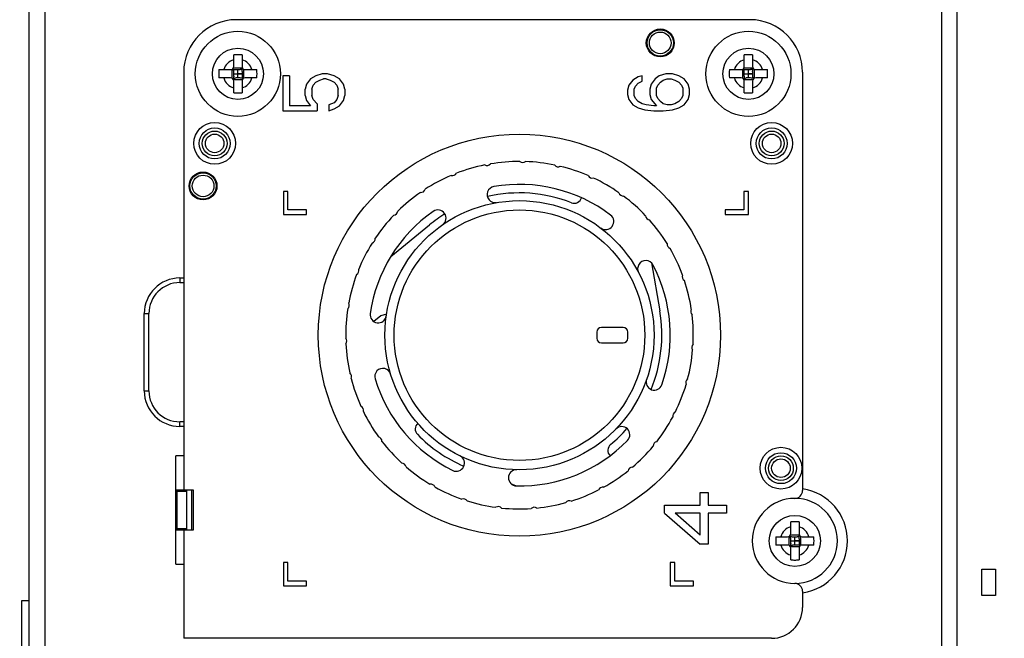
# Model space of a CAD drawing. Header units: millimetres. Extents: x 0 to 559, y 0 to 432.
# Tile 10 of 20: x 178 to 241, y 223 to 263. Entities that reach past the tile are written whole.
import ezdxf
from ezdxf.enums import TextEntityAlignment as Align

# ---------------------------------------------------------------- set-up
doc = ezdxf.new("R2010")
doc.units = ezdxf.units.MM
doc.header["$LTSCALE"] = 30.734
doc.layers.get('0').update_dxf_attribs({"linetype": 'CONTINUOUS'})
doc.layers.add('00_COMPONENTS', color=7, linetype='CONTINUOUS')
doc.layers.add('51__DRAFT_DIMS', color=7, linetype='CONTINUOUS')
doc.styles.get("Standard").update_dxf_attribs({"font": 'simfang.ttf'})
doc.dimstyles.new('DIMSTYLE_1', dxfattribs={"dimtxt": 3, "dimasz": 3, "dimexe": 2.5, "dimexo": 0.5, "dimgap": 0.75, "dimtad": 1, "dimdsep": 46, "dimtxsty": 'STANDARD', "dimblk": '_FILLED', "dimblk1": '_FILLED', "dimblk2": '_FILLED', "dimcen": 0.09, "dimclrt": 3, "dimazin": 2, "dimtp": 0.5, "dimtm": 0.5, "dimtfac": 1, "dimtofl": 0, "dimtmove": 0, "dimatfit": 3, "dimldrblk": '_FILLED', "dimfxl": 1, "dimtolj": 1, "dimarcsym": 0})

# ---------------------------------------------------------------- blocks, each defined once
blk = doc.blocks.new('_FILLED')
at = {"color": 0, "linetype": 'BYBLOCK'}
blk.add_solid([(0, 0), (-1, 0.167), (-1, -0.167)], dxfattribs=at)
blk = doc.blocks.new('*D2')
at = {"layer": '51__DRAFT_DIMS', "color": 4}
for p, q in [((222.362, 299.069), (305.613, 299.069)), ((303.113, 299.069), (303.113, 208.582)), ((303.113, 118.094), (303.113, 208.582)), ((150.209, 118.094), (305.613, 118.094))]:
    blk.add_line(p, q, dxfattribs=at)
at = {"layer": '51__DRAFT_DIMS', "color": 4, "xscale": 3, "yscale": 3, "zscale": 3}
for p, rotation in [((303.113, 299.069), 90), ((303.113, 118.094), 270)]:
    blk.add_blockref('_FILLED', p, dxfattribs=dict(at, rotation=rotation))
at = {"layer": '51__DRAFT_DIMS', "color": 3}
blk.add_text('180.97', height=3, rotation=90, dxfattribs=at).set_placement((302.363, 208.582), align=Align.CENTER)

msp = doc.modelspace()

# ---------------------------------------------------------------- linework, layer by layer
at = {"layer": '00_COMPONENTS', "color": 7}
for p, q in [((178.248, 183.259), (178.248, 283.259)), ((238.248, 183.259), (238.248, 283.259)), ((179.298, 192.659), (179.298, 274.959)), ((237.248, 192.659), (237.248, 263.759)), ((224.848, 263.259), (191.648, 263.259)), ((191.478, 260.229), (191.478, 260.988)), ((192.018, 260.988), (192.018, 260.229)), ((224.478, 260.229), (224.478, 260.988)), ((225.018, 260.988), (225.018, 260.229)), ((188.248, 259.859), (188.248, 235.059)), ((190.52, 260.029), (191.278, 260.029)), ((191.42, 260.088), (191.466, 260.041)), ((191.478, 259.618), (191.478, 259.901)), ((191.478, 259.759), (192.018, 259.759)), ((191.606, 260.029), (191.89, 260.029)), ((191.748, 259.489), (191.748, 260.029)), ((192.018, 259.901), (192.018, 259.618)), ((192.077, 260.088), (192.03, 260.041)), ((192.218, 260.029), (192.977, 260.029)), ((197.206, 259.759), (196.78, 259.626)), ((197.546, 259.759), (197.206, 259.759)), ((197.972, 259.626), (197.546, 259.759)), ((219.405, 259.759), (218.98, 259.626)), ((219.831, 259.759), (219.405, 259.759)), ((220.256, 259.626), (219.831, 259.759)), ((223.52, 260.029), (224.278, 260.029)), ((224.42, 260.088), (224.466, 260.041)), ((224.478, 259.618), (224.478, 259.901)), ((224.478, 259.759), (225.018, 259.759)), ((224.606, 260.029), (224.89, 260.029)), ((224.748, 259.489), (224.748, 260.029)), ((225.018, 259.901), (225.018, 259.618)), ((225.077, 260.088), (225.03, 260.041)), ((225.218, 260.029), (225.977, 260.029)), ((228.248, 259.859), (228.248, 232.809)), ((191.278, 259.489), (190.52, 259.489)), ((191.42, 259.431), (191.466, 259.477)), ((191.478, 258.531), (191.478, 259.289)), ((191.89, 259.489), (191.606, 259.489)), ((192.018, 259.289), (192.018, 258.531)), ((192.077, 259.431), (192.03, 259.477)), ((192.977, 259.489), (192.218, 259.489)), ((194.653, 259.626), (194.653, 257.359)), ((195.078, 259.626), (194.653, 259.626)), ((195.078, 259.626), (195.078, 257.693)), ((196.185, 259.093), (196.099, 258.759)), ((196.44, 259.426), (196.185, 259.093)), ((196.78, 259.626), (196.44, 259.426)), ((196.525, 258.759), (196.61, 259.026)), ((196.61, 259.026), (196.78, 259.226)), ((196.78, 259.226), (197.036, 259.359)), ((197.036, 259.359), (197.291, 259.426)), ((197.461, 259.426), (197.291, 259.426)), ((197.461, 259.426), (197.717, 259.359)), ((197.717, 259.359), (197.972, 259.226)), ((198.312, 259.426), (197.972, 259.626)), ((197.972, 259.226), (198.142, 259.026)), ((198.142, 259.026), (198.227, 258.759)), ((198.568, 259.093), (198.312, 259.426)), ((198.653, 258.759), (198.568, 259.093)), ((217.022, 259.026), (216.937, 258.693)), ((217.278, 259.359), (217.022, 259.026)), ((217.618, 259.559), (217.278, 259.359)), ((217.448, 258.959), (217.618, 259.159)), ((217.873, 259.626), (217.618, 259.559)), ((217.618, 259.159), (217.873, 259.293)), ((217.873, 259.293), (217.873, 259.626)), ((218.469, 259.093), (218.384, 258.759)), ((218.724, 259.426), (218.469, 259.093)), ((218.98, 259.626), (218.724, 259.426)), ((218.81, 258.826), (218.895, 259.026)), ((218.895, 259.026), (219.065, 259.226)), ((219.065, 259.226), (219.235, 259.359)), ((219.235, 259.359), (219.49, 259.426)), ((219.49, 259.426), (219.746, 259.426)), ((219.746, 259.426), (220.001, 259.359)), ((220.001, 259.359), (220.256, 259.226)), ((220.597, 259.426), (220.256, 259.626)), ((220.256, 259.226), (220.427, 259.026)), ((220.427, 259.026), (220.512, 258.826)), ((220.852, 259.093), (220.597, 259.426)), ((220.937, 258.759), (220.852, 259.093)), ((224.278, 259.489), (223.52, 259.489)), ((224.42, 259.431), (224.466, 259.477)), ((224.478, 258.531), (224.478, 259.289)), ((224.89, 259.489), (224.606, 259.489)), ((225.018, 259.289), (225.018, 258.531)), ((225.077, 259.431), (225.03, 259.477)), ((225.977, 259.489), (225.218, 259.489)), ((196.099, 258.359), (196.099, 258.759)), ((196.525, 258.759), (196.525, 258.359)), ((198.227, 258.359), (198.227, 258.759)), ((198.653, 258.759), (198.653, 258.359)), ((216.937, 258.693), (216.937, 258.426)), ((216.937, 258.426), (217.022, 258.093)), ((217.363, 258.759), (217.448, 258.959)), ((217.363, 258.359), (217.363, 258.759)), ((218.384, 258.759), (218.384, 258.426)), ((218.384, 258.426), (218.469, 258.093)), ((218.81, 258.359), (218.81, 258.826)), ((220.512, 258.826), (220.512, 258.359)), ((220.852, 258.093), (220.937, 258.426)), ((220.937, 258.426), (220.937, 258.759)), ((196.099, 258.359), (196.185, 258.026)), ((196.185, 258.026), (196.44, 257.693)), ((196.61, 258.093), (196.525, 258.359)), ((196.865, 257.826), (196.61, 258.093)), ((196.865, 257.826), (196.865, 257.359)), ((197.972, 257.893), (197.631, 257.759)), ((197.631, 257.759), (197.631, 257.359)), ((198.142, 258.093), (197.972, 257.893)), ((198.227, 258.359), (198.142, 258.093)), ((198.312, 257.693), (198.568, 258.026)), ((198.568, 258.026), (198.653, 258.359)), ((217.022, 258.093), (217.278, 257.759)), ((217.278, 257.759), (217.618, 257.559)), ((217.448, 258.159), (217.363, 258.359)), ((217.618, 257.959), (217.448, 258.159)), ((217.873, 257.826), (217.618, 257.959)), ((218.129, 257.759), (217.873, 257.826)), ((218.639, 257.693), (218.129, 257.759)), ((218.469, 258.093), (218.81, 257.693)), ((218.895, 258.159), (218.81, 258.359)), ((219.065, 257.959), (218.895, 258.159)), ((219.235, 257.826), (219.065, 257.959)), ((219.49, 257.759), (219.235, 257.826)), ((219.746, 257.759), (219.49, 257.759)), ((220.001, 257.826), (219.746, 257.759)), ((220.256, 257.959), (220.001, 257.826)), ((220.427, 258.159), (220.256, 257.959)), ((220.256, 257.559), (220.597, 257.759)), ((220.512, 258.359), (220.427, 258.159)), ((220.597, 257.759), (220.852, 258.093)), ((194.653, 257.359), (196.865, 257.359)), ((196.44, 257.693), (195.078, 257.693)), ((197.631, 257.359), (197.972, 257.493)), ((197.972, 257.493), (198.312, 257.693)), ((217.618, 257.559), (218.044, 257.426)), ((218.044, 257.426), (218.639, 257.359)), ((218.81, 257.693), (218.639, 257.693)), ((218.639, 257.359), (219.235, 257.359)), ((219.235, 257.359), (219.831, 257.426)), ((219.831, 257.426), (220.256, 257.559)), ((194.687, 252.159), (194.687, 250.659)), ((194.987, 252.159), (194.687, 252.159)), ((194.987, 250.959), (194.987, 252.159)), ((224.448, 252.159), (224.448, 250.959)), ((224.748, 252.159), (224.448, 252.159)), ((224.748, 250.659), (224.748, 252.159)), ((196.187, 250.959), (194.987, 250.959)), ((196.187, 250.659), (196.187, 250.959)), ((223.248, 250.959), (223.248, 250.659)), ((224.448, 250.959), (223.248, 250.959)), ((194.687, 250.659), (196.187, 250.659)), ((223.248, 250.659), (224.748, 250.659)), ((201.632, 247.947), (204.131, 249.987)), ((218.475, 247.534), (219.013, 244.432)), ((187.998, 246.559), (188.248, 246.559)), ((187.998, 246.259), (188.248, 246.259)), ((185.698, 239.259), (185.698, 244.259)), ((185.998, 239.259), (185.998, 244.259)), ((200.989, 244.1), (200.527, 243.745)), ((201.357, 244.218), (200.989, 244.1)), ((216.648, 243.359), (215.248, 243.359)), ((214.948, 243.059), (214.948, 242.659)), ((216.948, 242.659), (216.948, 243.059)), ((215.248, 242.359), (216.648, 242.359)), ((188.248, 237.259), (187.998, 237.259)), ((188.248, 236.959), (187.998, 236.959)), ((187.748, 228.059), (187.748, 235.059)), ((188.248, 235.059), (187.748, 235.059)), ((209.724, 233.113), (209.444, 233.219)), ((187.748, 232.859), (188.848, 232.859)), ((188.448, 232.759), (187.748, 232.759)), ((188.248, 232.759), (188.248, 232.859)), ((188.448, 230.259), (188.448, 232.859)), ((188.848, 232.859), (188.848, 230.259)), ((221.627, 231.86), (221.627, 232.695)), ((221.627, 232.695), (222.139, 232.695)), ((222.139, 232.695), (222.139, 231.86)), ((219.324, 231.358), (219.324, 231.86)), ((219.324, 231.86), (221.627, 231.86)), ((222.139, 231.86), (223.334, 231.86)), ((223.334, 231.86), (223.334, 231.358)), ((219.324, 231.358), (221.627, 229.353)), ((221.627, 231.358), (220.006, 231.358)), ((221.627, 229.938), (220.006, 231.358)), ((221.627, 229.938), (221.627, 231.358)), ((222.139, 231.358), (222.139, 229.353)), ((223.334, 231.358), (222.139, 231.358)), ((227.478, 230.029), (227.478, 230.788)), ((228.018, 230.788), (228.018, 230.029)), ((187.748, 230.359), (188.448, 230.359)), ((188.848, 230.259), (187.748, 230.259)), ((188.248, 230.259), (188.248, 230.359)), ((226.52, 229.829), (227.278, 229.829)), ((227.42, 229.888), (227.466, 229.841)), ((227.606, 229.829), (227.89, 229.829)), ((227.748, 229.289), (227.748, 229.829)), ((228.077, 229.888), (228.03, 229.841)), ((228.218, 229.829), (228.977, 229.829)), ((222.139, 229.353), (221.627, 229.353)), ((227.278, 229.289), (226.52, 229.289)), ((227.42, 229.231), (227.466, 229.277)), ((227.478, 229.418), (227.478, 229.701)), ((227.478, 229.559), (228.018, 229.559)), ((227.89, 229.289), (227.606, 229.289)), ((228.018, 229.701), (228.018, 229.418)), ((228.077, 229.231), (228.03, 229.277)), ((228.977, 229.289), (228.218, 229.289)), ((227.478, 228.331), (227.478, 229.089)), ((228.018, 229.089), (228.018, 228.331)), ((187.748, 228.059), (188.248, 228.059)), ((188.248, 228.059), (188.248, 223.259)), ((194.687, 228.159), (194.687, 226.659)), ((194.987, 228.159), (194.687, 228.159)), ((194.987, 226.959), (194.987, 228.159)), ((219.687, 228.159), (219.687, 226.659)), ((219.987, 228.159), (219.687, 228.159)), ((219.987, 226.959), (219.987, 228.159)), ((239.827, 227.729), (240.716, 227.729)), ((239.827, 226.027), (239.827, 227.729)), ((240.716, 227.729), (240.716, 226.027)), ((194.687, 226.659), (196.187, 226.659)), ((196.187, 226.959), (194.987, 226.959)), ((196.187, 226.659), (196.187, 226.959)), ((219.687, 226.659), (221.187, 226.659)), ((221.187, 226.959), (219.987, 226.959)), ((221.187, 226.659), (221.187, 226.959)), ((228.248, 226.309), (228.248, 225.259)), ((240.716, 226.027), (239.827, 226.027)), ((177.775, 222.712), (177.775, 225.709)), ((177.775, 225.709), (178.248, 225.709)), ((226.248, 223.259), (188.248, 223.259))]:
    msp.add_line(p, q, dxfattribs=at)
at = {"layer": '00_COMPONENTS', "color": 4}
for p, q in [((191.376, 259.464), (191.376, 260.055)), ((192.044, 260.132), (191.453, 260.132)), ((191.478, 259.782), (191.501, 259.759)), ((191.501, 259.759), (191.478, 259.737)), ((191.726, 260.029), (191.748, 260.007)), ((191.748, 260.007), (191.771, 260.029)), ((191.996, 259.759), (192.018, 259.782)), ((192.018, 259.737), (191.996, 259.759)), ((192.121, 260.055), (192.121, 259.464)), ((224.376, 259.464), (224.376, 260.055)), ((225.044, 260.132), (224.453, 260.132)), ((224.478, 259.782), (224.501, 259.759)), ((224.501, 259.759), (224.478, 259.737)), ((224.726, 260.029), (224.748, 260.007)), ((224.748, 260.007), (224.771, 260.029)), ((224.996, 259.759), (225.018, 259.782)), ((225.018, 259.737), (224.996, 259.759)), ((225.121, 260.055), (225.121, 259.464)), ((191.453, 259.387), (192.044, 259.387)), ((191.748, 259.512), (191.726, 259.489)), ((191.771, 259.489), (191.748, 259.512)), ((224.453, 259.387), (225.044, 259.387)), ((224.748, 259.512), (224.726, 259.489)), ((224.771, 259.489), (224.748, 259.512)), ((187.998, 246.559), (187.998, 246.259)), ((185.698, 244.259), (185.998, 244.259)), ((185.698, 239.259), (185.998, 239.259)), ((187.998, 236.959), (187.998, 237.259)), ((188.248, 235.059), (188.248, 232.859)), ((187.811, 232.759), (187.811, 230.359)), ((188.748, 232.859), (188.748, 230.259)), ((188.248, 230.259), (188.248, 228.059)), ((227.376, 229.264), (227.376, 229.855)), ((228.044, 229.932), (227.453, 229.932)), ((227.726, 229.829), (227.748, 229.807)), ((227.748, 229.807), (227.771, 229.829)), ((228.121, 229.855), (228.121, 229.264)), ((227.453, 229.187), (228.044, 229.187)), ((227.478, 229.582), (227.501, 229.559)), ((227.501, 229.559), (227.478, 229.537)), ((227.748, 229.312), (227.726, 229.289)), ((227.771, 229.289), (227.748, 229.312)), ((227.996, 229.559), (228.018, 229.582)), ((228.018, 229.537), (227.996, 229.559))]:
    msp.add_line(p, q, dxfattribs=at)
at = {"layer": '00_COMPONENTS', "color": 7}
for points in [[(191.501, 259.759), (191.542, 259.759), (191.583, 259.759), (191.625, 259.759), (191.666, 259.76), (191.707, 259.76), (191.789, 259.759)], [(191.749, 259.8), (191.749, 259.842), (191.748, 259.883), (191.748, 259.924), (191.748, 259.966), (191.748, 260.007)], [(191.748, 259.512), (191.749, 259.553), (191.749, 259.594), (191.748, 259.636), (191.748, 259.677), (191.748, 259.718), (191.749, 259.8)], [(191.996, 259.759), (191.955, 259.76), (191.913, 259.76), (191.872, 259.759), (191.83, 259.759), (191.789, 259.759)], [(224.501, 259.759), (224.542, 259.759), (224.583, 259.759), (224.625, 259.759), (224.666, 259.76), (224.707, 259.76), (224.789, 259.759)], [(224.749, 259.8), (224.749, 259.842), (224.748, 259.883), (224.748, 259.924), (224.748, 259.966), (224.748, 260.007)], [(224.748, 259.512), (224.749, 259.553), (224.749, 259.594), (224.748, 259.636), (224.748, 259.677), (224.748, 259.718), (224.749, 259.8)], [(224.996, 259.759), (224.955, 259.76), (224.913, 259.76), (224.872, 259.759), (224.83, 259.759), (224.789, 259.759)], [(227.749, 229.6), (227.749, 229.642), (227.748, 229.683), (227.748, 229.724), (227.748, 229.766), (227.748, 229.807)], [(227.501, 229.559), (227.542, 229.559), (227.583, 229.559), (227.625, 229.559), (227.666, 229.56), (227.707, 229.56), (227.789, 229.559)], [(227.748, 229.312), (227.749, 229.353), (227.749, 229.394), (227.748, 229.436), (227.748, 229.477), (227.748, 229.518), (227.749, 229.6)], [(227.996, 229.559), (227.955, 229.56), (227.913, 229.56), (227.872, 229.559), (227.83, 229.559), (227.789, 229.559)]]:
    msp.add_lwpolyline(points, dxfattribs=at)
for centre, radius in [((191.748, 259.759), 2.75), ((219.048, 261.759), 0.9), ((219.048, 261.759), 0.85), ((224.748, 259.759), 2.75), ((191.748, 259.759), 1.65), ((224.748, 259.759), 1.65), ((190.248, 255.259), 1.35), ((226.248, 255.259), 1.35), ((190.248, 255.259), 1), ((190.248, 255.259), 0.8), ((190.248, 255.259), 0.6), ((209.948, 242.859), 13), ((226.248, 255.259), 1), ((226.248, 255.259), 0.8), ((226.248, 255.259), 0.6), ((189.498, 252.509), 0.9), ((189.498, 252.509), 0.85), ((209.948, 242.859), 8.7), ((226.848, 234.259), 1.35), ((226.848, 234.259), 1), ((226.848, 234.259), 0.8), ((226.848, 234.259), 0.6), ((227.748, 229.559), 1.65)]:
    msp.add_circle(centre, radius, dxfattribs=at)
at = {"layer": '00_COMPONENTS', "color": 4}
for centre, radius in [((219.048, 261.759), 0.7), ((189.498, 252.509), 0.7), ((209.948, 242.859), 8.1)]:
    msp.add_circle(centre, radius, dxfattribs=at)
at = {"layer": '00_COMPONENTS', "color": 7}
for centre, radius, start, end in [((191.648, 259.859), 3.4, 90, 180), ((224.848, 259.859), 3.4, 0, 90), ((191.745, 257.19), 3.807, 89.95649, 94.02307), ((191.751, 257.19), 3.807, 85.97693, 90.04351), ((224.745, 257.19), 3.807, 89.95649, 94.02307), ((224.751, 257.19), 3.807, 85.97693, 90.04351), ((194.321, 259.759), 3.811, 175.93725, 184.06275), ((191.278, 260.229), 0.2, 270, 360), ((192.218, 260.229), 0.2, 180, 270), ((189.175, 259.759), 3.811, 355.93725, 4.06275), ((227.321, 259.759), 3.811, 175.93725, 184.06275), ((224.278, 260.229), 0.2, 270, 360), ((225.218, 260.229), 0.2, 180, 270), ((222.175, 259.759), 3.811, 355.93725, 4.06275), ((191.278, 259.289), 0.2, 0, 90), ((192.218, 259.289), 0.2, 90, 180), ((224.278, 259.289), 0.2, 0, 90), ((225.218, 259.289), 0.2, 90, 180), ((191.745, 262.329), 3.807, 265.97693, 270.04351), ((191.751, 262.329), 3.807, 269.95649, 274.02307), ((224.745, 262.329), 3.807, 265.97693, 270.04351), ((224.751, 262.329), 3.807, 269.95649, 274.02307), ((207.843, 254.132), 0.3, 242.208, 318.94665), ((209.948, 242.859), 11.233, 89.91517, 99.62748), ((210.155, 254.325), 0.3, 230.596, 307.33465), ((209.948, 242.859), 11.233, 78.30317, 88.01548), ((205.617, 253.477), 0.3, 253.82, 330.55865), ((209.948, 242.859), 11.233, 101.52717, 111.23948), ((212.459, 254.048), 0.3, 218.984, 295.72265), ((209.948, 242.859), 11.233, 66.69117, 76.40348), ((209.948, 242.859), 11.233, 113.13917, 122.85148), ((214.66, 253.314), 0.3, 207.372, 284.11065), ((209.948, 242.859), 11.233, 55.07917, 64.79148), ((209.948, 242.859), 11.233, 124.75117, 134.46348), ((203.569, 252.388), 0.3, 265.432, 342.17065), ((208.385, 251.951), 0.525, 99.75783, 279.75783), ((209.948, 242.859), 9.2, 68.60451, 103.01618), ((209.948, 242.859), 9.75, 52.84217, 99.75783), ((216.667, 252.152), 0.3, 195.76, 272.49865), ((213.487, 251.891), 0.5, 248.60451, 342.79122), ((209.948, 242.859), 11.233, 43.46717, 53.17948), ((209.948, 242.859), 9.75, 124.84217, 171.75783), ((201.781, 250.909), 0.3, 277.044, 353.78265), ((204.678, 250.431), 0.525, 304.84217, 124.84217), ((209.948, 242.859), 11.233, 136.36317, 146.07548), ((209.948, 242.859), 9.2, 121.58194, 129.22), ((215.52, 250.212), 0.525, 232.84217, 52.84217), ((218.4, 250.609), 0.3, 184.148, 260.88665), ((209.948, 242.859), 11.233, 31.85517, 41.56748), ((200.328, 249.101), 0.3, 288.656, 5.39465), ((209.948, 242.859), 11.233, 147.97517, 157.68748), ((219.787, 248.749), 0.3, 172.536, 249.27465), ((209.948, 242.859), 11.233, 20.24317, 29.95548), ((218.112, 247.156), 0.525, 27.75783, 207.75783), ((199.269, 247.037), 0.3, 300.268, 17.00665), ((209.948, 242.859), 9.75, 340.84217, 27.75783), ((187.998, 244.259), 2.3, 90, 180), ((209.948, 242.859), 11.233, 159.58717, 169.29948), ((220.771, 246.648), 0.3, 160.924, 237.66265), ((209.948, 242.859), 11.233, 8.63117, 18.34348), ((187.998, 244.259), 2, 90, 180), ((209.948, 242.859), 11.233, 171.19917, 180.93948), ((198.647, 244.801), 0.3, 311.88, 28.61865), ((209.948, 242.859), 9.2, 337.58238, 9.84), ((221.312, 244.392), 0.3, 149.312, 226.05065), ((200.818, 244.182), 0.525, 171.75783, 351.75783), ((209.948, 242.859), 11.233, 357.01917, 6.73148), ((215.248, 243.059), 0.3, 90, 180), ((216.648, 243.059), 0.3, 0, 90), ((198.487, 242.481), 0.3, 323.52, 40.25865), ((215.248, 242.659), 0.3, 180, 270), ((216.648, 242.659), 0.3, 270, 360), ((209.948, 242.859), 11.233, 182.83917, 192.55148), ((209.948, 242.859), 11.233, 345.40717, 355.11948), ((221.388, 242.073), 0.3, 137.7, 214.43865), ((201.119, 240.187), 0.525, 16.84217, 196.84217), ((198.798, 240.182), 0.3, 335.132, 51.87065), ((209.948, 242.859), 11.233, 194.45117, 204.16348), ((209.948, 242.859), 9.75, 196.84217, 243.75783), ((218.662, 239.832), 0.525, 160.84217, 340.84217), ((220.996, 239.787), 0.3, 126.088, 202.82665), ((209.948, 242.859), 11.233, 333.79517, 343.50748), ((187.998, 239.259), 2.3, 180, 270), ((187.998, 239.259), 2, 180, 270), ((199.565, 237.993), 0.3, 346.744, 63.48265), ((209.948, 242.859), 11.233, 206.06317, 215.77548), ((209.948, 242.859), 11.233, 322.18317, 331.89548), ((220.151, 237.626), 0.3, 114.476, 191.21465), ((203.708, 236.798), 0.5, 132.3194, 224.16632), ((209.948, 242.859), 9.2, 309.82861, 319.0142), ((216.557, 236.423), 0.525, 315.75783, 135.75783), ((200.757, 236.002), 0.3, 358.356, 75.09465), ((209.948, 242.859), 9.2, 224.16632, 247.01466), ((209.948, 242.859), 11.233, 217.67517, 227.38748), ((209.948, 242.859), 9.75, 268.84217, 315.75783), ((216.161, 235.41), 0.5, 129.82861, 223.82651), ((209.948, 242.859), 11.233, 310.57117, 320.28348), ((218.889, 235.679), 0.3, 102.864, 179.60265), ((205.869, 234.585), 0.525, 243.75783, 63.75783), ((202.326, 234.293), 0.3, 9.968, 86.70665), ((209.948, 242.859), 11.233, 229.28717, 238.99948), ((217.261, 234.027), 0.3, 91.252, 167.99065), ((209.762, 233.636), 0.525, 88.84217, 268.84217), ((209.948, 242.859), 11.233, 298.95917, 308.67148), ((204.206, 232.934), 0.3, 21.58, 98.31865), ((209.948, 242.859), 11.233, 240.89917, 250.61148), ((215.333, 232.735), 0.3, 79.64, 156.37865), ((209.948, 242.859), 11.233, 287.34717, 297.05948), ((227.748, 229.559), 2.75, 90, 89.89048), ((227.748, 232.809), 0.5, 270, 360), ((227.748, 229.559), 3.4, 278.45652, 81.54348), ((206.321, 231.981), 0.3, 33.192, 109.93065), ((209.948, 242.859), 11.233, 252.51117, 262.22348), ((208.585, 231.474), 0.3, 44.804, 121.54265), ((209.948, 242.859), 11.233, 264.12317, 273.83548), ((210.905, 231.432), 0.3, 56.416, 133.15465), ((209.948, 242.859), 11.233, 275.73517, 285.44748), ((213.185, 231.859), 0.3, 68.028, 144.76665), ((227.745, 226.99), 3.807, 89.95649, 94.02307), ((227.751, 226.99), 3.807, 85.97693, 90.04351), ((230.321, 229.559), 3.811, 175.93725, 184.06275), ((227.278, 230.029), 0.2, 270, 360), ((228.218, 230.029), 0.2, 180, 270), ((225.175, 229.559), 3.811, 355.93725, 4.06275), ((227.278, 229.089), 0.2, 0, 90), ((228.218, 229.089), 0.2, 90, 180), ((227.745, 232.129), 3.807, 265.97693, 270.04351), ((227.751, 232.129), 3.807, 269.95649, 274.02307), ((227.748, 226.309), 0.5, 0, 90), ((226.248, 225.259), 2, 270, 360)]:
    msp.add_arc(centre, radius, start, end, dxfattribs=at)
at = {"layer": '00_COMPONENTS', "color": 4}
for centre, start, end in [((191.748, 259.759), 106.51166, 163.48834), ((191.748, 259.759), 16.51166, 73.48834), ((224.748, 259.759), 106.51166, 163.48834), ((224.748, 259.759), 16.51166, 73.48834), ((191.748, 259.759), 196.51166, 253.48834), ((191.748, 259.759), 286.51166, 343.48834), ((224.748, 259.759), 196.51166, 253.48834), ((224.748, 259.759), 286.51166, 343.48834), ((227.748, 229.559), 106.51166, 163.48834), ((227.748, 229.559), 16.51166, 73.48834), ((227.748, 229.559), 196.51166, 253.48834), ((227.748, 229.559), 286.51166, 343.48834)]:
    msp.add_arc(centre, 0.95, start, end, dxfattribs=at)
at = {"layer": '00_COMPONENTS', "color": 7}
for points, knots in [([(191.466, 260.041), (191.478, 260.04), (191.525, 260.033), (191.571, 260.029), (191.606, 260.029)], [0, 0, 0, 0, 0.256621, 1, 1, 1, 1]), ([(191.478, 259.901), (191.478, 259.913), (191.477, 259.96), (191.472, 260.006), (191.466, 260.041)], [0, 0, 0, 0, 0.242917, 1, 1, 1, 1]), ([(192.03, 260.041), (192.018, 260.04), (191.972, 260.033), (191.925, 260.029), (191.89, 260.029)], [0, 0, 0, 0, 0.256621, 1, 1, 1, 1]), ([(192.018, 259.901), (192.018, 259.913), (192.019, 259.96), (192.025, 260.006), (192.03, 260.041)], [0, 0, 0, 0, 0.242917, 1, 1, 1, 1]), ([(224.466, 260.041), (224.478, 260.04), (224.525, 260.033), (224.571, 260.029), (224.606, 260.029)], [0, 0, 0, 0, 0.256621, 1, 1, 1, 1]), ([(224.478, 259.901), (224.478, 259.913), (224.477, 259.96), (224.472, 260.006), (224.466, 260.041)], [0, 0, 0, 0, 0.242917, 1, 1, 1, 1]), ([(225.03, 260.041), (225.018, 260.04), (224.972, 260.033), (224.925, 260.029), (224.89, 260.029)], [0, 0, 0, 0, 0.256621, 1, 1, 1, 1]), ([(225.018, 259.901), (225.018, 259.913), (225.019, 259.96), (225.025, 260.006), (225.03, 260.041)], [0, 0, 0, 0, 0.242917, 1, 1, 1, 1]), ([(191.478, 259.618), (191.478, 259.606), (191.477, 259.559), (191.472, 259.513), (191.466, 259.477)], [0, 0, 0, 0, 0.242917, 1, 1, 1, 1]), ([(191.466, 259.477), (191.478, 259.479), (191.525, 259.486), (191.571, 259.489), (191.606, 259.489)], [0, 0, 0, 0, 0.256621, 1, 1, 1, 1]), ([(192.03, 259.477), (192.018, 259.479), (191.972, 259.486), (191.925, 259.489), (191.89, 259.489)], [0, 0, 0, 0, 0.256621, 1, 1, 1, 1]), ([(192.018, 259.618), (192.018, 259.606), (192.019, 259.559), (192.025, 259.513), (192.03, 259.477)], [0, 0, 0, 0, 0.242917, 1, 1, 1, 1]), ([(224.478, 259.618), (224.478, 259.606), (224.477, 259.559), (224.472, 259.513), (224.466, 259.477)], [0, 0, 0, 0, 0.242917, 1, 1, 1, 1]), ([(224.466, 259.477), (224.478, 259.479), (224.525, 259.486), (224.571, 259.489), (224.606, 259.489)], [0, 0, 0, 0, 0.256621, 1, 1, 1, 1]), ([(225.03, 259.477), (225.018, 259.479), (224.972, 259.486), (224.925, 259.489), (224.89, 259.489)], [0, 0, 0, 0, 0.256621, 1, 1, 1, 1]), ([(225.018, 259.618), (225.018, 259.606), (225.019, 259.559), (225.025, 259.513), (225.03, 259.477)], [0, 0, 0, 0, 0.242917, 1, 1, 1, 1]), ([(227.466, 229.841), (227.478, 229.84), (227.525, 229.833), (227.571, 229.829), (227.606, 229.829)], [0, 0, 0, 0, 0.256621, 1, 1, 1, 1]), ([(227.478, 229.701), (227.478, 229.713), (227.477, 229.76), (227.472, 229.806), (227.466, 229.841)], [0, 0, 0, 0, 0.242917, 1, 1, 1, 1]), ([(228.03, 229.841), (228.018, 229.84), (227.972, 229.833), (227.925, 229.829), (227.89, 229.829)], [0, 0, 0, 0, 0.256621, 1, 1, 1, 1]), ([(228.018, 229.701), (228.018, 229.713), (228.019, 229.76), (228.025, 229.806), (228.03, 229.841)], [0, 0, 0, 0, 0.242917, 1, 1, 1, 1]), ([(227.478, 229.418), (227.478, 229.406), (227.477, 229.359), (227.472, 229.313), (227.466, 229.277)], [0, 0, 0, 0, 0.242917, 1, 1, 1, 1]), ([(227.466, 229.277), (227.478, 229.279), (227.525, 229.286), (227.571, 229.289), (227.606, 229.289)], [0, 0, 0, 0, 0.256621, 1, 1, 1, 1]), ([(228.03, 229.277), (228.018, 229.279), (227.972, 229.286), (227.925, 229.289), (227.89, 229.289)], [0, 0, 0, 0, 0.256621, 1, 1, 1, 1]), ([(228.018, 229.418), (228.018, 229.406), (228.019, 229.359), (228.025, 229.313), (228.03, 229.277)], [0, 0, 0, 0, 0.242917, 1, 1, 1, 1])]:
    msp.add_open_spline(points, degree=3, knots=knots, dxfattribs=at)

# ---------------------------------------------------------------- dimensions: what is measured, and where the dimension line sits
at = {"layer": '51__DRAFT_DIMS', "color": 4}
dim = msp.add_linear_dim(base=(303.11336, 118.09448), p1=(221.8618, 299.06945), p2=(149.70948, 118.09448), angle=270, dimstyle='DIMSTYLE_1', dxfattribs=at)
dim.commit()
dim.dimension.update_dxf_attribs({"geometry": '*D2', "text_midpoint": (303.11336, 208.66692), "dimtype": 160})

doc.saveas('drawing.dxf')
